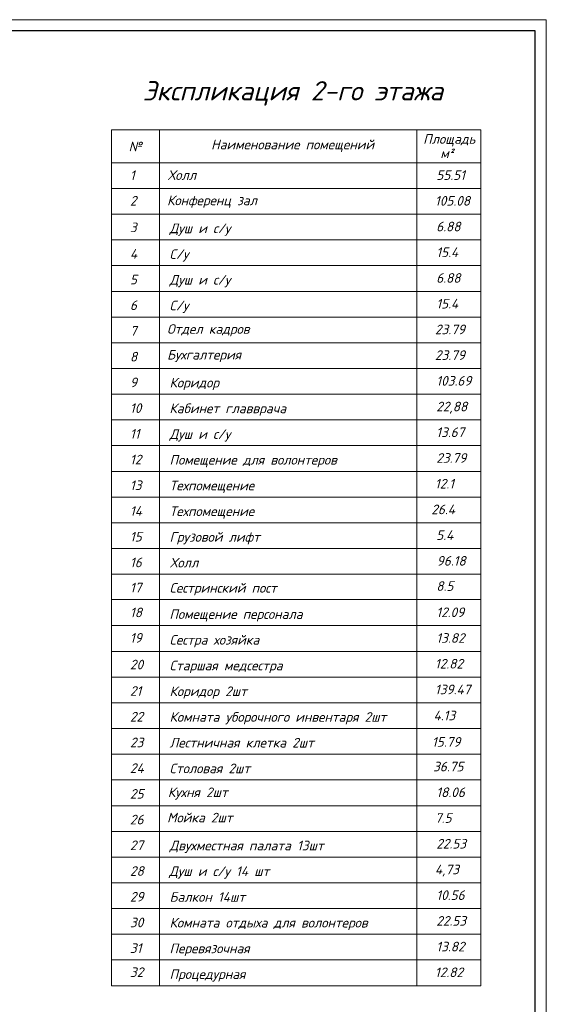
# Model space of a CAD drawing. Header units: millimetres. Extents: x 473009 to 2502882, y 456217 to 1153743.
# Tile 90 of 124: x 1904721 to 1928085, y 495526 to 539192. Entities that reach past the tile are written whole.
import ezdxf

# ---------------------------------------------------------------- set-up
doc = ezdxf.new("R2010")
doc.units = ezdxf.units.MM
doc.layers.add('ЭМ', color=240, linetype='Continuous', lineweight=20)
doc.styles.add('style Ecuper', font='isocpeui.ttf', dxfattribs={"height": 220})
doc.styles.add('ГОСТ 300', font='isocpeui.ttf', dxfattribs={"height": 250})

# ---------------------------------------------------------------- blocks, each defined once
blk = doc.blocks.new('1231234431252433')
at = {"layer": 'ЭМ', "color": 0, "lineweight": 20, "ltscale": 0.5}
blk.add_lwpolyline([(287242, 187022), (413342, 187022), (413342, 269622), (287242, 269622)], close=True, dxfattribs=at)
at = {"layer": 'ЭМ', "color": 0, "lineweight": 30, "ltscale": 0.5}
blk.add_lwpolyline([(289242, 187522), (412842, 187522), (412842, 269122), (289242, 269122)], close=True, dxfattribs=at)

msp = doc.modelspace()

# ---------------------------------------------------------------- linework, layer by layer
at = {"color": 0, "lineweight": 9}
for p, q in [((1908792.4, 534304.8), (1908792.4, 496351.7)), ((1908792.4, 534304.8), (1925186.8, 534304.8)), ((1910930.8, 534304.8), (1910930.8, 496351.7)), ((1922335.6, 534304.8), (1922335.6, 496351.7)), ((1925186.8, 496351.7), (1925186.8, 534304.8)), ((1908792.4, 532847.1), (1925186.8, 532847.1)), ((1908792.4, 531706.6), (1925186.8, 531706.6)), ((1908792.4, 530566.1), (1925186.8, 530566.1)), ((1908792.4, 529425.7), (1925186.8, 529425.7)), ((1908792.4, 528285.2), (1925186.8, 528285.2)), ((1908792.4, 527144.7), (1925186.8, 527144.7)), ((1908792.4, 526004.2), (1925186.8, 526004.2)), ((1908792.4, 524863.7), (1925186.8, 524863.7)), ((1908792.4, 523723.3), (1925186.8, 523723.3)), ((1908792.4, 522582.8), (1925186.8, 522582.8)), ((1908792.4, 521442.3), (1925186.8, 521442.3)), ((1908792.4, 520301.8), (1925186.8, 520301.8)), ((1908792.4, 519161.3), (1925186.8, 519161.3)), ((1908792.4, 518020.9), (1925186.8, 518020.9)), ((1908792.4, 516880.4), (1925186.8, 516880.4)), ((1908792.4, 515739.9), (1925186.8, 515739.9)), ((1908792.4, 514599.4), (1925186.8, 514599.4)), ((1908792.4, 513481.6), (1925186.8, 513481.6)), ((1908792.4, 513481.6), (1925186.8, 513481.6)), ((1908792.4, 512318.5), (1925186.8, 512318.5)), ((1908792.4, 511178), (1925186.8, 511178)), ((1908792.4, 510037.5), (1925186.8, 510037.5)), ((1908792.4, 508897), (1925186.8, 508897)), ((1908792.4, 507756.5), (1925186.8, 507756.5)), ((1908792.4, 506616.1), (1925186.8, 506616.1)), ((1908792.4, 505475.6), (1925186.8, 505475.6)), ((1908792.4, 504335.1), (1925186.8, 504335.1)), ((1908792.4, 503194.6), (1925186.8, 503194.6)), ((1908792.4, 502054.1), (1925186.8, 502054.1)), ((1908792.4, 500913.7), (1925186.8, 500913.7)), ((1908792.4, 499773.2), (1925186.8, 499773.2)), ((1908792.4, 498632.7), (1925186.8, 498632.7)), ((1908792.4, 497492.2), (1925186.8, 497492.2)), ((1908792.4, 496351.7), (1925186.8, 496351.7))]:
    msp.add_line(p, q, dxfattribs=at)

# ---------------------------------------------------------------- block references
at = {"lineweight": 50}
msp.add_blockref('1231234431252433', (1514743.2, 269569.8), dxfattribs=at)

# ---------------------------------------------------------------- texts
at = {"color": 7, "style": 'style Ecuper'}
msp.add_text('Экспликация 2-го этажа', height=855.36, dxfattribs=at).set_placement((1910180.6, 535611.3))
at = {"style": 'ГОСТ 300'}
for s, height, p in [('Площадь', 427.68, (1922620.3, 533687)), ('№', 427.7, (1909553.8, 533354.7)), ('Наименование помещений', 427.68, (1913214.3, 533441.3)), ('м²', 427.68, (1923382.1, 533051.4)), ('1', 427.7, (1909611.9, 532080.1)), ('Холл', 427.68, (1911293.2, 532085.8)), ('55.51', 427.68, (1923202.7, 532085.8)), ('Конференц зал', 427.68, (1911259.4, 530963.1)), ('2', 427.7, (1909611.9, 530949.7)), ('105.08', 427.68, (1923142.8, 530945.3)), ('3', 427.7, (1909611.9, 529767.6)), ('Душ и с/у', 427.68, (1911369.3, 529724.2)), ('6.88', 427.68, (1923198.8, 529804.8)), ('4', 427.7, (1909611.9, 528594.8)), ('С/у', 427.68, (1911369, 528583.7)), ('15.4', 427.68, (1923202.7, 528664.3)), ('6.88', 427.68, (1923198.8, 527523.9)), ('5', 427.7, (1909611.9, 527454.3)), ('Душ и с/у', 427.68, (1911369.3, 527443.2)), ('6', 427.7, (1909611.9, 526313.9)), ('С/у', 427.68, (1911369, 526302.8)), ('15.4', 427.68, (1923202.7, 526383.4)), ('7', 427.7, (1909611.9, 525173.4)), ('Отдел кадров', 427.68, (1911259.4, 525260.7)), ('23.79', 427.68, (1923142.8, 525242.9)), ('8', 427.7, (1909611.9, 524032.9)), ('Бухгалтерия', 427.68, (1911259.4, 524120.2)), ('23.79', 427.68, (1923142.8, 524102.4)), ('9', 427.7, (1909611.9, 522892.4)), ('Коридор', 427.68, (1911369.3, 522881.3)), ('103.69', 427.68, (1923202.1, 522961.9)), ('22,88', 427.68, (1923202.1, 521821.5)), ('10', 427.68, (1909611.9, 521751.9)), ('Кабинет главврача', 427.68, (1911363.2, 521740.8)), ('11', 427.68, (1909611.9, 520611.5)), ('Душ и с/у', 427.68, (1911369.3, 520600.4)), ('13.67', 427.68, (1923198.8, 520681)), ('12', 427.68, (1909611.9, 519471)), ('Помещение для волонтеров', 427.68, (1911369, 519459.9)), ('23.79', 427.68, (1923202.7, 519540.5)), ('13', 427.68, (1909611.9, 518330.5)), ('12.1', 427.68, (1923142.8, 518400)), ('Техпомещение', 427.68, (1911369, 518319.4)), ('14', 427.68, (1909611.9, 517190)), ('Техпомещение', 427.68, (1911369.3, 517178.9)), ('26.4', 427.68, (1922981.8, 517259.5)), ('15', 427.68, (1909611.9, 516049.5)), ('Грузовой лифт', 427.68, (1911369.3, 516038.4)), ('5.4', 427.68, (1923198.8, 516119.1)), ('16', 427.68, (1909611.9, 514909.1)), ('Холл', 427.68, (1911386.5, 514898)), ('96.18', 427.68, (1923221.9, 514978.6)), ('17', 427.68, (1909611.9, 513791.3)), ('Сестринский пост', 427.68, (1911369.3, 513780.2)), ('8.5', 427.68, (1923202.1, 513860.8)), ('18', 427.68, (1909611.9, 512692)), ('12.09', 427.68, (1923202.1, 512697.6)), ('Помещение персонала', 427.68, (1911363.2, 512617)), ('19', 427.68, (1909611.9, 511561.6)), ('Сестра хозяйка', 427.68, (1911369, 511476.5)), ('13.82', 427.68, (1923202.7, 511557.1)), ('20', 427.68, (1909611.9, 510379.4)), ('Старшая медсестра', 427.68, (1911369, 510336)), ('12.82', 427.68, (1923142.8, 510416.7)), ('21', 427.68, (1909611.9, 509206.7)), ('Коридор 2шт', 427.68, (1911369.3, 509195.6)), ('139.47', 427.68, (1923142.8, 509276.2)), ('22', 427.68, (1909611.9, 508066.2)), ('Комната уборочного инвентаря 2шт', 427.68, (1911369, 508055.1)), ('4.13', 427.68, (1923079, 508120.6)), ('23', 427.68, (1909611.9, 506925.7)), ('Лестничная клетка 2шт', 427.68, (1911369.3, 506914.6)), ('15.79', 427.68, (1923009.6, 506948.6)), ('24', 427.68, (1909611.9, 505785.2)), ('Столовая 2шт', 427.68, (1911368.7, 505774.1)), ('36.75', 427.68, (1923059.2, 505854.7)), ('25', 427.68, (1909611.9, 504644.7)), ('Кухня 2шт', 427.68, (1911293.2, 504714.3)), ('18.06', 427.68, (1923202.7, 504714.3)), ('26', 427.68, (1909611.9, 503504.3)), ('Мойка 2шт', 427.68, (1911259.4, 503591.6)), ('7.5', 427.68, (1923142.8, 503573.8)), ('27', 427.68, (1909611.9, 502363.8)), ('Двухместная палата 13шт', 427.68, (1911369.3, 502352.7)), ('22.53', 427.68, (1923202.7, 502433.3)), ('4,73', 427.68, (1923142.8, 501292.8)), ('28', 427.68, (1909611.9, 501223.3)), ('Душ и с/у 14 шт', 427.68, (1911348.9, 501212.2)), ('29', 427.68, (1909611.9, 500082.8)), ('Балкон 14шт', 427.68, (1911369.3, 500071.7)), ('10.56', 427.68, (1923202.7, 500152.3)), ('30', 427.68, (1909611.9, 498942.3)), ('Комната отдыха для волонтеров', 427.68, (1911369.3, 498931.2)), ('22.53', 427.68, (1923202.7, 499011.9)), ('31', 427.68, (1909611.9, 497801.9)), ('13.82', 427.68, (1923202.7, 497871.4)), ('Перевязочная', 427.68, (1911369, 497790.8)), ('32', 427.68, (1909611.9, 496735.3)), ('Процедурная', 427.68, (1911369, 496650.3)), ('12.82', 427.68, (1923142.8, 496730.9))]:
    msp.add_text(s, height=height, dxfattribs=at).set_placement(p)

doc.saveas('drawing.dxf')
